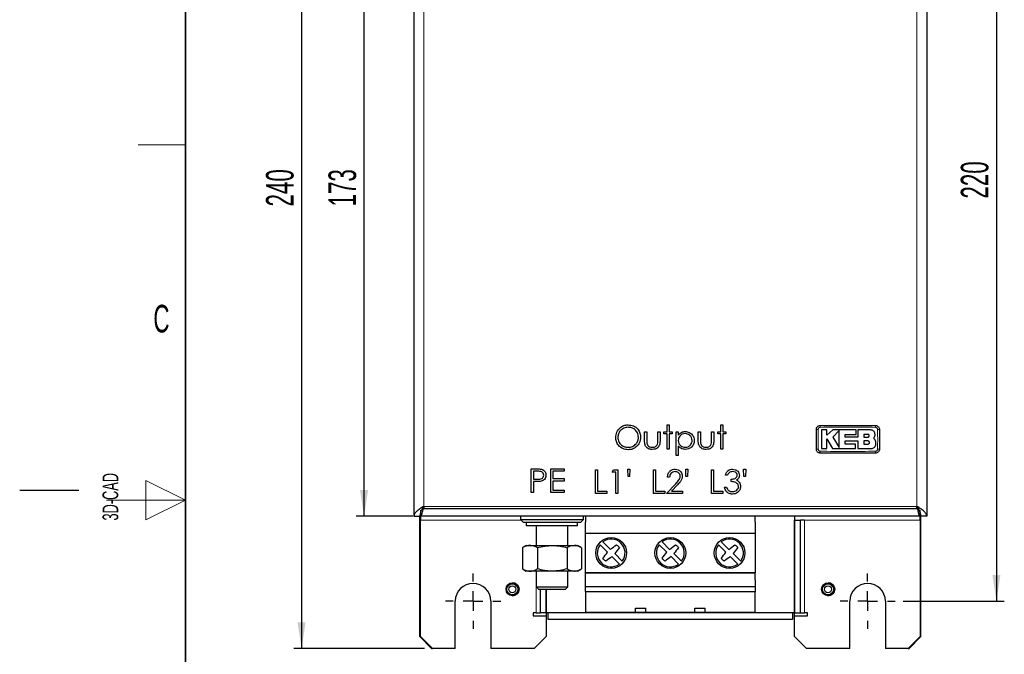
# Model space of a CAD drawing. Header units: millimetres. Extents: x 5 to 418, y 2 to 292.
# Tile 2 of 12: x 5 to 130, y 128 to 208. Entities that reach past the tile are written whole.
import ezdxf

# ---------------------------------------------------------------- set-up
doc = ezdxf.new("R2010")
doc.units = ezdxf.units.MM
doc.layers.add('SLD-0', color=7, linetype='Continuous')
doc.styles.add('SLDTEXTSTYLE0', font='TXT', dxfattribs={"width": 0.605})
doc.dimstyles.new('SLDDIMSTYLE1', dxfattribs={"dimtxt": 3.5, "dimasz": 3.302, "dimexe": 0, "dimexo": 0.0625, "dimgap": 0.875, "dimtad": 1, "dimlfac": 2, "dimrnd": 1e-09, "dimzin": 12, "dimdsep": 46, "dimtxsty": 'SLDTEXTSTYLE0', "dimsah": 1, "dimcen": 0.09, "dimadec": 0, "dimazin": 3, "dimtfac": 1, "dimtofl": 0, "dimtmove": 0, "dimatfit": 3, "dimfxl": 1, "dimfrac": 2, "dimtolj": 1, "dimtzin": 12, "dimarcsym": 0})

# ---------------------------------------------------------------- blocks, each defined once
blk = doc.blocks.new('_D_1')
at = {"layer": 'SLD-0', "color": 7}
for p, q in [((116.95, 244.47), (129.77, 244.47)), ((128.77, 244.47), (128.77, 134.47)), ((116.95, 134.47), (129.77, 134.47))]:
    blk.add_line(p, q, dxfattribs=at)
for points in [[(128.77, 244.47), (128.26, 241.17), (129.28, 241.17)], [(128.77, 134.47), (129.28, 137.78), (128.26, 137.78)]]:
    blk.add_solid(points, dxfattribs=at)
at = {"layer": 'SLD-0', "color": 7, "insert": (124.26, 185.46), "char_height": 3.5, "attachment_point": 1, "rotation": 90, "style": 'SLDTEXTSTYLE0'}
blk.add_mtext('220', dxfattribs=at)
blk = doc.blocks.new('_D_2')
at = {"layer": 'SLD-0', "color": 7}
for p, q in [((54.8, 231.72), (47.64, 231.72)), ((48.64, 145.22), (48.64, 231.72)), ((54.8, 145.22), (47.64, 145.22))]:
    blk.add_line(p, q, dxfattribs=at)
for points in [[(48.64, 231.72), (48.13, 228.42), (49.15, 228.42)], [(48.64, 145.22), (49.15, 148.53), (48.13, 148.53)]]:
    blk.add_solid(points, dxfattribs=at)
at = {"layer": 'SLD-0', "color": 7, "insert": (44.13, 184.46), "char_height": 3.5, "attachment_point": 1, "rotation": 90, "style": 'SLDTEXTSTYLE0'}
blk.add_mtext('173', dxfattribs=at)
blk = doc.blocks.new('_D_4')
at = {"layer": 'SLD-0', "color": 7}
for p, q in [((56.3, 248.47), (39.72, 248.47)), ((40.72, 248.47), (40.72, 128.47)), ((56.3, 128.47), (39.72, 128.47))]:
    blk.add_line(p, q, dxfattribs=at)
for points in [[(40.72, 248.47), (40.21, 245.17), (41.23, 245.17)], [(40.72, 128.47), (41.23, 131.78), (40.21, 131.78)]]:
    blk.add_solid(points, dxfattribs=at)
at = {"layer": 'SLD-0', "color": 7, "insert": (36.21, 184.46), "char_height": 3.5, "attachment_point": 1, "rotation": 90, "style": 'SLDTEXTSTYLE0'}
blk.add_mtext('240', dxfattribs=at)
blk = doc.blocks.new('SW_CENTERMARKSYMBOL_2')
at = {"layer": 'SLD-0', "color": 0}
for p, q in [((0, 2.5), (0, 3.5)), ((0, 0), (0, 1.25)), ((-2.5, 0), (-3.5, 0)), ((0, 0), (-1.25, 0)), ((0, 0), (0, -1.25)), ((0, 0), (1.25, 0)), ((2.5, 0), (3.5, 0)), ((0, -2.5), (0, -3.5))]:
    blk.add_line(p, q, dxfattribs=at)
blk = doc.blocks.new('SW_CENTERMARKSYMBOL_3')
at = {"layer": 'SLD-0', "color": 0}
for p, q in [((0, 2.5), (0, 3.5)), ((0, 0), (0, 1.25)), ((-2.5, 0), (-3.5, 0)), ((0, 0), (-1.25, 0)), ((0, 0), (0, -1.25)), ((0, 0), (1.25, 0)), ((2.5, 0), (3.5, 0)), ((0, -2.5), (0, -3.5))]:
    blk.add_line(p, q, dxfattribs=at)

msp = doc.modelspace()

# ---------------------------------------------------------------- linework, layer by layer
at = {"color": 7, "linetype": 'Continuous', "lineweight": 25}
for p, q in [((54.95, 231.7239), (54.95, 145.2239)), ((119.95, 231.7239), (119.95, 145.2239)), ((87.0269, 156.8008), (87.2961, 156.8008)), ((87.0269, 155.9162), (87.0269, 156.8008)), ((87.2961, 156.8008), (87.2961, 155.9162)), ((93.8346, 156.8008), (94.1038, 156.8008)), ((93.8346, 155.9162), (93.8346, 156.8008)), ((94.1038, 156.8008), (94.1038, 155.9162)), ((107.2664, 156.151), (106.5901, 156.151)), ((107.2664, 155.4951), (107.2664, 156.151)), ((108.036, 156.151), (107.2664, 155.4951)), ((110.9873, 156.151), (108.036, 156.151)), ((108.8427, 156.0778), (108.036, 155.248)), ((110.9873, 155.5955), (110.9873, 156.151)), ((111.201, 156.151), (111.201, 155.2409)), ((112.8276, 156.151), (111.201, 156.151)), ((84.1808, 155.9162), (84.45, 155.9162)), ((84.1808, 154.8688), (84.1808, 155.9162)), ((84.45, 155.9162), (84.45, 154.8994)), ((85.8731, 155.9162), (86.1423, 155.9162)), ((85.8731, 154.8994), (85.8731, 155.9162)), ((86.1423, 155.9162), (86.1423, 154.8489)), ((86.6423, 155.9162), (87.0269, 155.9162)), ((86.6423, 155.647), (86.6423, 155.9162)), ((87.0269, 155.647), (86.6423, 155.647)), ((87.0269, 153.7239), (87.0269, 155.647)), ((87.2961, 155.9162), (87.6808, 155.9162)), ((87.2961, 155.647), (87.2961, 153.7239)), ((87.6808, 155.647), (87.2961, 155.647)), ((87.6808, 155.9162), (87.6808, 155.647)), ((88.1808, 155.9162), (88.45, 155.9162)), ((88.1808, 152.9162), (88.1808, 155.9162)), ((88.45, 155.9162), (88.45, 155.5106)), ((90.9884, 155.9162), (91.2577, 155.9162)), ((90.9884, 154.8688), (90.9884, 155.9162)), ((91.2577, 155.9162), (91.2577, 154.8994)), ((92.6808, 155.9162), (92.95, 155.9162)), ((92.6808, 154.8994), (92.6808, 155.9162)), ((92.95, 155.9162), (92.95, 154.8489)), ((93.45, 155.9162), (93.8346, 155.9162)), ((93.45, 155.647), (93.45, 155.9162)), ((93.8346, 155.647), (93.45, 155.647)), ((93.8346, 153.7239), (93.8346, 155.647)), ((94.1038, 155.9162), (94.4884, 155.9162)), ((94.1038, 155.647), (94.1038, 153.7239)), ((94.4884, 155.647), (94.1038, 155.647)), ((94.4884, 155.9162), (94.4884, 155.647)), ((107.266, 155.0334), (108.0105, 153.8099)), ((107.266, 153.8099), (107.266, 155.0334)), ((108.036, 155.248), (108.8427, 153.9222)), ((109.6083, 155.5955), (110.9873, 155.5955)), ((109.6083, 155.2409), (109.6083, 155.5955)), ((111.201, 155.2409), (109.6083, 155.2409)), ((109.6087, 154.7567), (111.201, 154.7567)), ((109.6087, 154.3646), (109.6087, 154.7567)), ((111.201, 154.7567), (111.201, 153.8099)), ((112.4863, 155.5911), (111.951, 155.5911)), ((111.951, 155.5911), (111.951, 155.248)), ((111.951, 155.248), (112.4863, 155.248)), ((111.951, 154.7567), (111.951, 154.3646)), ((112.4863, 154.7567), (111.951, 154.7567)), ((113.3894, 154.9064), (113.2143, 155.1231)), ((87.2961, 153.7239), (87.0269, 153.7239)), ((88.45, 154.1212), (88.45, 152.9162)), ((94.1038, 153.7239), (93.8346, 153.7239)), ((106.5901, 153.8099), (107.266, 153.8099)), ((108.0105, 153.8099), (110.932, 153.8099)), ((110.932, 154.3646), (109.6087, 154.3646)), ((110.932, 153.8099), (110.932, 154.3646)), ((111.201, 153.8099), (112.9467, 153.8099)), ((111.951, 154.3646), (112.4863, 154.3646)), ((88.45, 152.9162), (88.1808, 152.9162)), ((69.8346, 151.2239), (70.4229, 151.2239)), ((69.8346, 148.2239), (69.8346, 151.2239)), ((72.2961, 151.2239), (73.9884, 151.2239)), ((72.2961, 148.2239), (72.2961, 151.2239)), ((73.9884, 151.2239), (73.9884, 150.9162)), ((77.9692, 151.1085), (78.2384, 151.1085)), ((77.9692, 148.1085), (77.9692, 151.1085)), ((78.2384, 151.1085), (78.2384, 148.4162)), ((80.0846, 150.8008), (80.2607, 151.1085)), ((80.2607, 151.1085), (80.8154, 151.1085)), ((80.8154, 151.1085), (80.8154, 148.1085)), ((82.0461, 151.1855), (82.3154, 151.1855)), ((82.0864, 150.2624), (82.0461, 151.1855)), ((82.3154, 151.1855), (82.2733, 150.2624)), ((85.3154, 151.1085), (85.5846, 151.1085)), ((85.3154, 148.1085), (85.3154, 151.1085)), ((85.5846, 151.1085), (85.5846, 148.4162)), ((89.3923, 151.1855), (89.6615, 151.1855)), ((89.4326, 150.2624), (89.3923, 151.1855)), ((89.6615, 151.1855), (89.6195, 150.2624)), ((92.6615, 151.1085), (92.9308, 151.1085)), ((92.6615, 148.1085), (92.6615, 151.1085)), ((92.9308, 151.1085), (92.9308, 148.4162)), ((96.7384, 151.1855), (97.0077, 151.1855)), ((96.7787, 150.2624), (96.7384, 151.1855)), ((97.0077, 151.1855), (96.9656, 150.2624)), ((70.1038, 150.9162), (70.1038, 149.9162)), ((70.6525, 150.9162), (70.1038, 150.9162)), ((70.1038, 149.9162), (70.6291, 149.9096)), ((72.5654, 150.9162), (72.5654, 149.9932)), ((73.9884, 150.9162), (72.5654, 150.9162)), ((72.5654, 149.9932), (73.9884, 149.9932)), ((73.9884, 149.9932), (73.9884, 149.6855)), ((80.5461, 150.8008), (80.0846, 150.8008)), ((80.5461, 148.1085), (80.5461, 150.8008)), ((82.2733, 150.2624), (82.0864, 150.2624)), ((87.3538, 150.1855), (87.0846, 150.1855)), ((89.6195, 150.2624), (89.4326, 150.2624)), ((94.7, 150.4162), (94.4308, 150.4162)), ((95.1615, 149.6085), (95.1615, 149.9162)), ((96.9656, 150.2624), (96.7787, 150.2624)), ((70.1038, 149.6085), (70.1038, 148.2239)), ((70.3184, 149.6085), (70.1038, 149.6085)), ((72.5654, 149.6855), (72.5654, 148.5316)), ((73.9884, 149.6855), (72.5654, 149.6855)), ((72.5654, 148.5316), (73.9884, 148.5316)), ((73.9884, 148.5316), (73.9884, 148.2239)), ((86.9692, 148.1085), (88.1327, 149.3501)), ((88.3622, 149.2173), (87.6116, 148.4162)), ((94.3154, 148.9162), (94.5846, 148.9162)), ((70.1038, 148.2239), (69.8346, 148.2239)), ((73.9884, 148.2239), (72.2961, 148.2239)), ((79.3923, 148.1085), (77.9692, 148.1085)), ((78.2384, 148.4162), (79.3923, 148.4162)), ((79.3923, 148.4162), (79.3923, 148.1085)), ((80.8154, 148.1085), (80.5461, 148.1085)), ((86.7384, 148.1085), (85.3154, 148.1085)), ((85.5846, 148.4162), (86.7384, 148.4162)), ((86.7384, 148.4162), (86.7384, 148.1085)), ((89.0077, 148.1085), (86.9692, 148.1085)), ((87.6116, 148.4162), (89.0077, 148.4162)), ((89.0077, 148.4162), (89.0077, 148.1085)), ((94.0846, 148.1085), (92.6615, 148.1085)), ((92.9308, 148.4162), (94.0846, 148.4162)), ((94.0846, 148.4162), (94.0846, 148.1085)), ((56.2, 146.3622), (56.2, 146.2239)), ((56.2, 146.2239), (118.7, 146.2239)), ((118.7, 146.2239), (118.7, 146.3622)), ((54.95, 145.2239), (55.7, 145.2239)), ((55.7, 129.9739), (55.7, 145.2239)), ((55.8, 145.9739), (55.8, 145.2239)), ((119.1, 145.2239), (55.8, 145.2239)), ((55.8, 145.2239), (55.8, 144.7239)), ((68.45, 145.2239), (68.45, 144.8239)), ((68.45, 144.8239), (68.85, 144.4239)), ((68.45, 144.8239), (76.45, 144.8239)), ((76.05, 144.4239), (76.45, 144.8239)), ((76.45, 144.8239), (76.45, 145.2239)), ((76.7, 145.2239), (76.7, 144.4696)), ((98.2, 144.4696), (98.2, 145.2239)), ((103.2, 145.2239), (103.2, 132.9739)), ((119.1, 145.2239), (119.1, 145.9739)), ((119.1, 144.7239), (119.1, 145.2239)), ((119.2, 129.9739), (119.2, 145.2239)), ((119.95, 145.2239), (119.2, 145.2239)), ((55.8, 129.9739), (55.8, 144.7239)), ((76.05, 144.4239), (68.85, 144.4239)), ((69.2, 144.4239), (69.2, 144.0239)), ((75.7, 144.0239), (69.2, 144.0239)), ((70.45, 144.0239), (70.45, 141.5239)), ((74.45, 141.5239), (74.45, 144.0239)), ((75.7, 144.0239), (75.7, 144.4239)), ((76.7, 143.0854), (76.7, 144.4696)), ((98.2, 144.4696), (98.2, 143.0854)), ((103.2, 132.9739), (103.2, 144.7239)), ((103.2, 144.7239), (103.95, 144.7239)), ((103.95, 132.9739), (103.95, 144.7239)), ((104.45, 144.7239), (103.95, 144.7239)), ((119.1, 144.7239), (119.1, 129.9739)), ((76.7, 143.0854), (98.2, 143.0854)), ((76.7, 138.0739), (76.7, 143.0854)), ((98.2, 143.0854), (98.2, 138.0739)), ((68.7344, 141.2535), (68.6976, 141.2336)), ((68.6976, 141.2336), (68.6976, 138.5642)), ((69.2, 141.5239), (68.7264, 141.2505)), ((69.2, 141.5239), (69.658, 141.5239)), ((69.658, 141.5239), (72.4947, 141.5239)), ((70.6185, 141.2336), (70.6185, 138.5642)), ((72.4947, 141.5239), (75.2867, 141.5239)), ((74.3709, 141.2336), (74.3709, 138.5642)), ((75.2867, 141.5239), (75.7, 141.5239)), ((76.1735, 141.2505), (75.7, 141.5239)), ((76.2024, 141.2336), (76.2024, 138.5642)), ((79.4966, 140.6631), (78.537, 141.6228)), ((78.9011, 141.9869), (79.8609, 141.0272)), ((86.9966, 140.6631), (86.037, 141.6228)), ((86.4011, 141.9869), (87.3609, 141.0272)), ((94.4966, 140.6631), (93.537, 141.6228)), ((93.9011, 141.9869), (94.8609, 141.0272)), ((80.9988, 139.1609), (80.0392, 140.1206)), ((80.4034, 140.4847), (81.363, 139.5251)), ((88.4988, 139.1609), (87.5392, 140.1206)), ((87.9034, 140.4847), (88.863, 139.5251)), ((95.9988, 139.1609), (95.0392, 140.1206)), ((95.4034, 140.4847), (96.363, 139.5251)), ((68.6976, 138.5642), (68.7344, 138.5443)), ((68.7264, 138.5473), (69.2, 138.2739)), ((75.7, 138.2739), (76.1735, 138.5473)), ((69.658, 138.2739), (69.2, 138.2739)), ((72.4947, 138.2739), (69.658, 138.2739)), ((70.45, 138.2739), (70.45, 136.2739)), ((75.2867, 138.2739), (72.4947, 138.2739)), ((74.45, 136.2739), (74.45, 138.2739)), ((75.7, 138.2739), (75.2867, 138.2739)), ((76.7, 138.0739), (98.2, 138.0739)), ((76.7, 138.0695), (76.7, 138.0739)), ((76.7, 138.068), (76.7, 138.0695)), ((98.2, 138.068), (76.7, 138.068)), ((76.7, 137.1786), (76.7, 138.068)), ((98.2, 138.0739), (98.2, 138.0695)), ((98.2, 138.068), (98.2, 138.0695)), ((98.2, 137.1786), (98.2, 138.068)), ((70.45, 136.2739), (70.75, 135.9739)), ((70.45, 136.2739), (74.45, 136.2739)), ((74.15, 135.9739), (74.45, 136.2739)), ((76.7, 136.3455), (76.7, 137.1786)), ((76.7, 136.3455), (98.2, 136.3455)), ((76.7, 135.6783), (76.7, 136.3455)), ((76.7, 136.3224), (98.2, 136.3224)), ((76.7, 136.2631), (76.7, 136.3224)), ((98.2, 136.2631), (76.7, 136.2631)), ((98.2, 137.1786), (98.2, 136.3455)), ((98.2, 136.3455), (98.2, 135.6783)), ((98.2, 136.3224), (98.2, 136.2631)), ((70.75, 135.9739), (74.15, 135.9739)), ((70.95, 135.9739), (70.95, 132.9739)), ((71.7, 132.9739), (71.7, 135.9739)), ((71.7, 135.9739), (71.7, 132.9739)), ((76.7, 135.6783), (76.7, 133.0739)), ((76.7, 135.6783), (98.2, 135.6783)), ((98.2, 133.0739), (98.2, 135.6783)), ((60.2, 128.4739), (60.2, 134.4739)), ((64.7, 134.4739), (64.7, 128.4739)), ((83.05, 133.5739), (84.35, 133.5739)), ((83.05, 133.0739), (83.05, 133.5739)), ((84.35, 133.0739), (84.35, 133.5739)), ((90.55, 133.5739), (91.85, 133.5739)), ((90.55, 133.0739), (90.55, 133.5739)), ((91.85, 133.0739), (91.85, 133.5739)), ((110.2, 128.4739), (110.2, 134.4739)), ((114.7, 134.4739), (114.7, 128.4739)), ((70.075, 132.9739), (70.075, 132.5989)), ((70.45, 132.9739), (70.075, 132.9739)), ((70.075, 132.5989), (71.7, 132.5989)), ((70.45, 132.9739), (70.95, 132.9739)), ((71.7, 132.9739), (70.95, 132.9739)), ((103.2, 132.9739), (71.7, 132.9739)), ((71.7, 132.9739), (71.7, 132.5989)), ((71.7, 132.5989), (71.7, 129.9739)), ((71.95, 132.1389), (71.95, 132.9739)), ((76.7, 133.0739), (83.05, 133.0739)), ((76.7, 133.0739), (98.2, 133.0739)), ((84.35, 133.0739), (90.55, 133.0739)), ((91.85, 133.0739), (98.2, 133.0739)), ((102.95, 132.9739), (102.95, 132.1389)), ((103.2, 132.5989), (103.2, 132.9739)), ((103.2, 132.9739), (103.95, 132.9739)), ((103.2, 129.9739), (103.2, 132.5989)), ((103.2, 132.5989), (104.825, 132.5989)), ((103.95, 132.9739), (104.45, 132.9739)), ((104.825, 132.9739), (104.45, 132.9739)), ((104.825, 132.5989), (104.825, 132.9739)), ((102.95, 132.1389), (71.95, 132.1389)), ((55.7, 129.9739), (57.2, 128.4739)), ((55.8, 129.9739), (57.3, 128.4739)), ((70.2, 128.4739), (71.7, 129.9739)), ((103.2, 129.9739), (104.7, 128.4739)), ((117.6, 128.4739), (119.1, 129.9739)), ((117.7, 128.4739), (119.2, 129.9739)), ((57.2, 128.4739), (57.3, 128.4739)), ((60.2, 128.4739), (57.3, 128.4739)), ((70.2, 128.4739), (64.7, 128.4739)), ((110.2, 128.4739), (104.7, 128.4739)), ((117.6, 128.4739), (114.7, 128.4739)), ((117.6, 128.4739), (117.7, 128.4739))]:
    msp.add_line(p, q, dxfattribs=at)
at = {"color": 7, "linetype": 'Continuous', "lineweight": 18}
for p, q in [((56.2, 230.4739), (56.2, 146.4739)), ((118.7, 146.4739), (118.7, 230.4739)), ((118.7, 146.4739), (56.2, 146.4739)), ((55.8, 144.7239), (68.55, 144.7239)), ((70.45, 144.0239), (70.45, 141.5239)), ((104.45, 144.7239), (119.1, 144.7239)), ((104.45, 132.9739), (104.45, 144.7239)), ((70.45, 138.2739), (70.45, 132.9739))]:
    msp.add_line(p, q, dxfattribs=at)
at = {"color": 7, "linetype": 'Continuous', "lineweight": 25}
for centre, radius in [((79.95, 140.5739), 1.95), ((87.45, 140.5739), 1.95), ((94.95, 140.5739), 1.95), ((67.45, 135.9739), 0.825), ((67.425, 135.9739), 0.7375), ((67.425, 135.9739), 0.6973), ((67.425, 135.9739), 0.4375), ((107.45, 135.9739), 0.825), ((107.425, 135.9739), 0.7375), ((107.425, 135.9739), 0.6973), ((107.425, 135.9739), 0.4375)]:
    msp.add_circle(centre, radius, dxfattribs=at)
at = {"color": 7, "linetype": 'Continuous', "lineweight": 18}
for centre, radius, start, end in [((106.1318, 153.3319), 2.8978, 88.842509, 93.596936), ((109.4738, 156.5423), 3.0293, 176.56216, 181.105485), ((110.4275, 156.5423), 3.0279, 358.894032, 3.439389), ((113.7682, 153.3317), 2.898, 86.403369, 91.157377), ((106.1318, 156.6149), 2.8967, 266.401826, 271.157843), ((113.7682, 156.6146), 2.8964, 268.842005, 273.598597), ((109.4691, 153.4056), 3.0246, 178.892914, 183.442999), ((110.429, 153.4056), 3.0264, 356.559015, 1.106463)]:
    msp.add_arc(centre, radius, start, end, dxfattribs=at)
at = {"color": 7, "linetype": 'Continuous', "lineweight": 25}
for centre, radius, start, end in [((79.95, 140.5739), 1.7597, 323.414211, 126.585789), ((87.45, 140.5739), 1.7597, 323.414211, 126.585789), ((94.95, 140.5739), 1.7597, 323.414211, 126.585789), ((79.95, 140.5739), 1.7597, 143.414211, 306.585789), ((52.0821, 178.0658), 46.2981, 306.869755, 308.058776), ((118.982, 111.5361), 48.2321, 141.974851, 143.11622), ((87.45, 140.5739), 1.7597, 143.414211, 306.585789), ((59.5821, 178.0658), 46.2981, 306.869755, 308.058776), ((126.482, 111.5361), 48.2321, 141.974851, 143.11622), ((94.95, 140.5739), 1.7597, 143.414211, 306.585789), ((67.0821, 178.0658), 46.2981, 306.869755, 308.058776), ((133.982, 111.5361), 48.2321, 141.974851, 143.11622), ((40.8798, 169.6412), 48.2803, 321.975202, 323.115432), ((109.0172, 101.5038), 48.2803, 126.884568, 128.024798), ((48.3798, 169.6412), 48.2803, 321.975202, 323.115432), ((116.5172, 101.5038), 48.2803, 126.884568, 128.024798), ((55.8798, 169.6412), 48.2803, 321.975202, 323.115432), ((124.0172, 101.5038), 48.2803, 126.884568, 128.024798), ((62.45, 134.4739), 2.25, 0, 180), ((67.425, 135.9739), 0.825, 270, 89.133218), ((107.425, 135.9739), 0.825, 270, 89.133226), ((112.45, 134.4739), 2.25, 0, 180)]:
    msp.add_arc(centre, radius, start, end, dxfattribs=at)
for points, knots in [([(80.5269, 155.2107), (80.5547, 155.4422), (80.6102, 155.905), (81.021, 156.4318), (81.5389, 156.7465), (81.9027, 156.7827), (82.0846, 156.8008)], [0, 0, 0, 0, 0.27973866, 0.55932953, 0.77968296, 1, 1, 1, 1]), ([(82.0978, 156.4932), (81.9085, 156.4685), (81.5296, 156.4193), (81.0963, 156.0853), (80.837, 155.6601), (80.8097, 155.3613), (80.7961, 155.2119)], [0, 0, 0, 0, 0.27962623, 0.55935685, 0.77963384, 1, 1, 1, 1]), ([(82.0846, 156.8008), (82.3196, 156.7761), (82.7896, 156.7267), (83.316, 156.3017), (83.6343, 155.7784), (83.6653, 155.4096), (83.6808, 155.2251)], [0, 0, 0, 0, 0.27975448, 0.55935366, 0.77958138, 1, 1, 1, 1]), ([(83.4115, 155.2257), (83.3885, 155.4162), (83.3424, 155.7971), (82.9773, 156.2101), (82.545, 156.4491), (82.2469, 156.4785), (82.0978, 156.4932)], [0, 0, 0, 0, 0.279465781, 0.5588658, 0.779511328, 1, 1, 1, 1]), ([(105.95, 156.2239), (105.9524, 156.2609), (105.9585, 156.3538), (106.0185, 156.4944), (106.1316, 156.6212), (106.2814, 156.7074), (106.3938, 156.7184), (106.45, 156.7239)], [0, 0, 0, 0, 0.14147394, 0.35611821, 0.57075888, 0.78538601, 1, 1, 1, 1]), ([(105.95, 153.7239), (105.95, 154.2323), (105.95, 155.0657), (105.95, 155.899), (105.95, 156.2239)], [0, 0, 0, 0, 0.61007309, 1, 1, 1, 1]), ([(106.45, 156.7239), (107.6169, 156.7239), (109.9502, 156.7239), (112.2836, 156.7239), (113.45, 156.7239)], [0, 0, 0, 0, 0.50010477, 1, 1, 1, 1]), ([(106.5901, 156.151), (106.5901, 155.8432), (106.5901, 155.063), (106.5901, 154.2825), (106.5901, 153.8099)], [0, 0, 0, 0, 0.39446388, 1, 1, 1, 1]), ([(108.8427, 153.9222), (108.8427, 154.2288), (108.8427, 154.9462), (108.8427, 155.6657), (108.8427, 156.0778)], [0, 0, 0, 0, 0.42726763, 1, 1, 1, 1]), ([(113.3894, 155.5893), (113.3832, 155.6524), (113.3708, 155.7785), (113.2741, 155.9468), (113.1317, 156.0739), (112.9737, 156.1413), (112.8692, 156.1482), (112.8276, 156.151)], [0, 0, 0, 0, 0.21450949, 0.42901653, 0.6435823, 0.85818215, 1, 1, 1, 1]), ([(113.45, 156.7239), (113.4869, 156.7215), (113.5798, 156.7154), (113.7204, 156.6554), (113.8473, 156.5423), (113.9334, 156.3925), (113.9445, 156.2801), (113.95, 156.2239)], [0, 0, 0, 0, 0.141423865, 0.356069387, 0.570720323, 0.785367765, 1, 1, 1, 1]), ([(113.95, 156.2239), (113.95, 155.7155), (113.95, 154.8822), (113.95, 154.0489), (113.95, 153.7239)], [0, 0, 0, 0, 0.61007303, 1, 1, 1, 1]), ([(82.1086, 153.647), (81.8761, 153.6727), (81.4111, 153.724), (80.8947, 154.1488), (80.5752, 154.6632), (80.543, 155.0282), (80.5269, 155.2107)], [0, 0, 0, 0, 0.27966986, 0.55937252, 0.77963372, 1, 1, 1, 1]), ([(80.7961, 155.2119), (80.8191, 155.0229), (80.865, 154.6446), (81.2276, 154.2369), (81.6526, 153.9912), (81.9494, 153.9669), (82.0978, 153.9547)], [0, 0, 0, 0, 0.27941597, 0.55907651, 0.77947804, 1, 1, 1, 1]), ([(82.0978, 153.9547), (82.2884, 153.9764), (82.6693, 154.0197), (83.1103, 154.3485), (83.3702, 154.776), (83.3978, 155.0758), (83.4115, 155.2257)], [0, 0, 0, 0, 0.27983296, 0.55938361, 0.77965198, 1, 1, 1, 1]), ([(83.6808, 155.2251), (83.6543, 154.9924), (83.6015, 154.5268), (83.1747, 154.0101), (82.6571, 153.6939), (82.2915, 153.6626), (82.1086, 153.647)], [0, 0, 0, 0, 0.27963172, 0.55933655, 0.77959634, 1, 1, 1, 1]), ([(85.1633, 153.6855), (84.9964, 153.699), (84.6639, 153.726), (84.3, 154.0638), (84.1896, 154.4802), (84.1837, 154.739), (84.1808, 154.8688)], [0, 0, 0, 0, 0.280053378, 0.557958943, 0.778388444, 1, 1, 1, 1]), ([(84.45, 154.8994), (84.4497, 154.8029), (84.4492, 154.6307), (84.4794, 154.4613), (84.4927, 154.3868)], [0, 0, 0, 0, 0.56037684, 1, 1, 1, 1]), ([(86.1423, 154.8489), (86.1399, 154.6851), (86.135, 154.3595), (85.924, 153.9319), (85.5488, 153.7095), (85.292, 153.6935), (85.1633, 153.6855)], [0, 0, 0, 0, 0.28150939, 0.55963973, 0.77928663, 1, 1, 1, 1]), ([(85.8286, 154.3652), (85.845, 154.4641), (85.8745, 154.6411), (85.8735, 154.8204), (85.8731, 154.8994)], [0, 0, 0, 0, 0.55938319, 1, 1, 1, 1]), ([(88.45, 155.5106), (88.5865, 155.6544), (88.8309, 155.9118), (89.1811, 155.9416), (89.3358, 155.9547)], [0, 0, 0, 0, 0.55844543, 1, 1, 1, 1]), ([(89.3334, 155.6855), (89.2036, 155.6715), (88.944, 155.6437), (88.6515, 155.4108), (88.4753, 155.1213), (88.4584, 154.9173), (88.45, 154.8153)], [0, 0, 0, 0, 0.27971433, 0.55932706, 0.77951921, 1, 1, 1, 1]), ([(88.45, 154.8153), (88.4646, 154.6858), (88.4938, 154.4271), (88.7381, 154.1426), (89.034, 153.9837), (89.2364, 153.9644), (89.3376, 153.9547)], [0, 0, 0, 0, 0.27962124, 0.55885036, 0.77944531, 1, 1, 1, 1]), ([(90.2192, 154.8231), (90.2015, 154.9512), (90.166, 155.2075), (89.9286, 155.4932), (89.6362, 155.6579), (89.4343, 155.6763), (89.3334, 155.6855)], [0, 0, 0, 0, 0.27942384, 0.55910415, 0.77951622, 1, 1, 1, 1]), ([(89.3358, 155.9547), (89.504, 155.9355), (89.8404, 155.897), (90.2153, 155.5921), (90.452, 155.2226), (90.4763, 154.9583), (90.4884, 154.8261)], [0, 0, 0, 0, 0.279626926, 0.559431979, 0.779703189, 1, 1, 1, 1]), ([(89.3376, 153.9547), (89.4659, 153.9708), (89.7225, 154.0029), (90.0104, 154.2354), (90.1858, 154.521), (90.2081, 154.7224), (90.2192, 154.8231)], [0, 0, 0, 0, 0.27963205, 0.55924459, 0.77972971, 1, 1, 1, 1]), ([(90.4884, 154.8261), (90.4687, 154.6575), (90.4292, 154.3202), (90.1165, 153.9488), (89.7416, 153.7201), (89.4767, 153.697), (89.3442, 153.6855)], [0, 0, 0, 0, 0.27954876, 0.55925603, 0.77955858, 1, 1, 1, 1]), ([(91.971, 153.6855), (91.8041, 153.699), (91.4716, 153.726), (91.1077, 154.0638), (90.9973, 154.4802), (90.9914, 154.739), (90.9884, 154.8688)], [0, 0, 0, 0, 0.28005338, 0.55795894, 0.77838844, 1, 1, 1, 1]), ([(91.2577, 154.8994), (91.2574, 154.8029), (91.2569, 154.6307), (91.2871, 154.4613), (91.3003, 154.3868)], [0, 0, 0, 0, 0.56037684, 1, 1, 1, 1]), ([(92.95, 154.8489), (92.9475, 154.6851), (92.9427, 154.3595), (92.7317, 153.9319), (92.3565, 153.7095), (92.0997, 153.6935), (91.971, 153.6855)], [0, 0, 0, 0, 0.28150939, 0.55963973, 0.77928663, 1, 1, 1, 1]), ([(92.6363, 154.3652), (92.6527, 154.4641), (92.6822, 154.6411), (92.6812, 154.8204), (92.6808, 154.8994)], [0, 0, 0, 0, 0.55938319, 1, 1, 1, 1]), ([(112.4863, 155.248), (112.5057, 155.2499), (112.5444, 155.2537), (112.5959, 155.2835), (112.6349, 155.3273), (112.6571, 155.3819), (112.6599, 155.4407), (112.6431, 155.4969), (112.6087, 155.5445), (112.5606, 155.5777), (112.5172, 155.5901), (112.4922, 155.5909), (112.4863, 155.5911)], [0, 0, 0, 0, 0.10791199, 0.21582148, 0.32376057, 0.43154896, 0.53907524, 0.6463231, 0.75335179, 0.8602722, 0.96723279, 1, 1, 1, 1]), ([(112.4863, 154.3646), (112.5084, 154.3667), (112.5524, 154.3711), (112.611, 154.4048), (112.6556, 154.4545), (112.6812, 154.5164), (112.6848, 154.5832), (112.6662, 154.6476), (112.6273, 154.7022), (112.5725, 154.7408), (112.5224, 154.7555), (112.4934, 154.7564), (112.4863, 154.7567)], [0, 0, 0, 0, 0.10723062, 0.21446983, 0.32152027, 0.4284677, 0.53545586, 0.64259966, 0.74998067, 0.85762758, 0.9654903, 1, 1, 1, 1]), ([(113.2143, 155.1231), (113.2571, 155.175), (113.3428, 155.2788), (113.3912, 155.4486), (113.3898, 155.5524), (113.3894, 155.5893)], [0, 0, 0, 0, 0.3920945, 0.78421985, 1, 1, 1, 1]), ([(113.4285, 154.1333), (113.4594, 154.2197), (113.5213, 154.3925), (113.504, 154.6696), (113.4267, 154.8292), (113.3894, 154.9064)], [0, 0, 0, 0, 0.34060126, 0.68121165, 1, 1, 1, 1]), ([(84.4927, 154.3868), (84.5257, 154.3133), (84.592, 154.1662), (84.8335, 153.9914), (85.0398, 153.9686), (85.1657, 153.9547)], [0, 0, 0, 0, 0.28011719, 0.56057252, 1, 1, 1, 1]), ([(85.1657, 153.9547), (85.2437, 153.9593), (85.3995, 153.9686), (85.5994, 154.0623), (85.7508, 154.1981), (85.8027, 154.3095), (85.8286, 154.3652)], [0, 0, 0, 0, 0.280265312, 0.559995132, 0.780067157, 1, 1, 1, 1]), ([(89.3442, 153.6855), (89.149, 153.7114), (88.7994, 153.7579), (88.557, 154.0099), (88.45, 154.1212)], [0, 0, 0, 0, 0.55850547, 1, 1, 1, 1]), ([(91.3003, 154.3868), (91.3334, 154.3133), (91.3996, 154.1662), (91.6412, 153.9914), (91.8475, 153.9686), (91.9734, 153.9547)], [0, 0, 0, 0, 0.28011719, 0.560572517, 1, 1, 1, 1]), ([(91.9734, 153.9547), (92.0514, 153.9593), (92.2072, 153.9686), (92.4071, 154.0623), (92.5585, 154.1981), (92.6104, 154.3095), (92.6363, 154.3652)], [0, 0, 0, 0, 0.28026531, 0.55999513, 0.78006716, 1, 1, 1, 1]), ([(106.45, 153.2239), (106.4131, 153.2264), (106.3201, 153.2325), (106.1795, 153.2924), (106.0527, 153.4055), (105.9666, 153.5553), (105.9555, 153.6677), (105.95, 153.7239)], [0, 0, 0, 0, 0.14142397, 0.3560694, 0.5707203, 0.78536776, 1, 1, 1, 1]), ([(112.9467, 153.8099), (113.0052, 153.8156), (113.1223, 153.8271), (113.2774, 153.9168), (113.3783, 154.0267), (113.4158, 154.1064), (113.4285, 154.1333)], [0, 0, 0, 0, 0.28497304, 0.56994389, 0.85495939, 1, 1, 1, 1]), ([(113.95, 153.7239), (113.9476, 153.687), (113.9414, 153.5941), (113.8814, 153.4535), (113.7684, 153.3266), (113.6186, 153.2405), (113.5062, 153.2294), (113.45, 153.2239)], [0, 0, 0, 0, 0.14147436, 0.35611851, 0.57075907, 0.78538612, 1, 1, 1, 1]), ([(113.45, 153.2239), (112.2831, 153.2239), (109.9497, 153.2239), (107.6164, 153.2239), (106.45, 153.2239)], [0, 0, 0, 0, 0.5001049, 1, 1, 1, 1]), ([(70.4229, 151.2239), (70.5512, 151.2243), (70.7801, 151.2251), (71.0066, 151.193), (71.1062, 151.1789)], [0, 0, 0, 0, 0.56031372, 1, 1, 1, 1]), ([(71.1062, 151.1789), (71.1973, 151.1459), (71.3795, 151.08), (71.5689, 150.8777), (71.6673, 150.6467), (71.6763, 150.4951), (71.6808, 150.4192)], [0, 0, 0, 0, 0.27971992, 0.55939488, 0.77950645, 1, 1, 1, 1]), ([(87.0846, 150.1855), (87.102, 150.3313), (87.1368, 150.6228), (87.3935, 150.9554), (87.7186, 151.1562), (87.9481, 151.1757), (88.063, 151.1855)], [0, 0, 0, 0, 0.28003311, 0.55955072, 0.77966886, 1, 1, 1, 1]), ([(88.063, 151.1855), (88.1967, 151.173), (88.464, 151.148), (88.761, 150.9037), (88.9409, 150.6073), (88.9598, 150.3982), (88.9692, 150.2936)], [0, 0, 0, 0, 0.2798903, 0.55922373, 0.77958237, 1, 1, 1, 1]), ([(94.4308, 150.4162), (94.4653, 150.5316), (94.5343, 150.762), (94.7636, 151.017), (95.041, 151.1634), (95.2295, 151.1781), (95.3238, 151.1855)], [0, 0, 0, 0, 0.28028774, 0.55967968, 0.77974654, 1, 1, 1, 1]), ([(95.3238, 151.1855), (95.4452, 151.1724), (95.688, 151.1464), (95.9786, 150.9536), (96.1631, 150.692), (96.1877, 150.5013), (96.2, 150.406)], [0, 0, 0, 0, 0.28008496, 0.55986833, 0.78009915, 1, 1, 1, 1]), ([(70.6291, 149.9096), (70.7171, 149.9112), (70.8928, 149.9144), (71.1155, 149.9569), (71.262, 150.0584), (71.378, 150.1958), (71.3981, 150.3293), (71.4115, 150.418)], [0, 0, 0, 0, 0.25111512, 0.50102497, 0.62634536, 0.75168467, 1, 1, 1, 1]), ([(71.4115, 150.418), (71.3981, 150.5042), (71.3779, 150.6339), (71.267, 150.769), (71.1266, 150.8712), (70.909, 150.9118), (70.7382, 150.9148), (70.6525, 150.9162)], [0, 0, 0, 0, 0.24835281, 0.37372108, 0.49905573, 0.74888353, 1, 1, 1, 1]), ([(71.6808, 150.4192), (71.6736, 150.3203), (71.6594, 150.1227), (71.509, 149.882), (71.3047, 149.7267), (71.1564, 149.6808), (71.0822, 149.6578)], [0, 0, 0, 0, 0.28009888, 0.55932385, 0.77945788, 1, 1, 1, 1]), ([(88.0491, 150.8778), (87.9467, 150.8674), (87.7419, 150.8465), (87.5106, 150.6591), (87.3864, 150.4243), (87.3647, 150.2651), (87.3538, 150.1855)], [0, 0, 0, 0, 0.2797288, 0.5589686, 0.7791934, 1, 1, 1, 1]), ([(88.7, 150.2696), (88.6873, 150.3623), (88.6618, 150.5479), (88.479, 150.7445), (88.268, 150.8611), (88.1221, 150.8722), (88.0491, 150.8778)], [0, 0, 0, 0, 0.27915052, 0.55895983, 0.77934087, 1, 1, 1, 1]), ([(88.1327, 149.3501), (88.2768, 149.4982), (88.4773, 149.7043), (88.6757, 150.0246), (88.6919, 150.188), (88.7, 150.2696)], [0, 0, 0, 0, 0.56075511, 0.78053104, 1, 1, 1, 1]), ([(88.9692, 150.2936), (88.957, 150.1747), (88.9326, 149.9364), (88.6927, 149.5767), (88.4877, 149.3537), (88.3622, 149.2173)], [0, 0, 0, 0, 0.27928789, 0.55915378, 1, 1, 1, 1]), ([(95.3274, 150.8778), (95.2494, 150.8716), (95.0936, 150.8593), (94.8457, 150.709), (94.7553, 150.5273), (94.7, 150.4162)], [0, 0, 0, 0, 0.280621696, 0.560395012, 1, 1, 1, 1]), ([(95.1615, 149.9162), (95.3309, 149.9321), (95.5848, 149.9558), (95.8343, 150.131), (95.9185, 150.2808), (95.9267, 150.3651), (95.9308, 150.4072)], [0, 0, 0, 0, 0.49940595, 0.74897274, 0.87454027, 1, 1, 1, 1]), ([(95.9308, 150.4072), (95.9155, 150.4857), (95.885, 150.6434), (95.6554, 150.8377), (95.4517, 150.8626), (95.3274, 150.8778)], [0, 0, 0, 0, 0.27888379, 0.560039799, 1, 1, 1, 1]), ([(96.2, 150.406), (96.1951, 150.3367), (96.1854, 150.1981), (96.0773, 149.9679), (95.9359, 149.8567), (95.8496, 149.7888)], [0, 0, 0, 0, 0.28050821, 0.56079232, 1, 1, 1, 1]), ([(95.8496, 149.7888), (95.9195, 149.7524), (96.0443, 149.6872), (96.1349, 149.58), (96.1747, 149.5328)], [0, 0, 0, 0, 0.55979451, 1, 1, 1, 1]), ([(71.0822, 149.6578), (70.9402, 149.64), (70.6865, 149.6081), (70.4309, 149.6084), (70.3184, 149.6085)], [0, 0, 0, 0, 0.55969422, 1, 1, 1, 1]), ([(95.316, 148.0316), (95.1783, 148.0437), (94.9034, 148.0677), (94.5786, 148.2981), (94.3901, 148.6011), (94.3403, 148.8111), (94.3154, 148.9162)], [0, 0, 0, 0, 0.2798859, 0.55897854, 0.77926287, 1, 1, 1, 1]), ([(94.5846, 148.9162), (94.6121, 148.829), (94.661, 148.6735), (94.7712, 148.554), (94.8196, 148.5016)], [0, 0, 0, 0, 0.56069443, 1, 1, 1, 1]), ([(94.8196, 148.5016), (94.9058, 148.4477), (95.0601, 148.3511), (95.241, 148.3429), (95.3208, 148.3393)], [0, 0, 0, 0, 0.55874795, 1, 1, 1, 1]), ([(96.0846, 148.9739), (96.0803, 149.0263), (96.0716, 149.1309), (95.9776, 149.3199), (95.7814, 149.5064), (95.4727, 149.5873), (95.2654, 149.6014), (95.1615, 149.6085)], [0, 0, 0, 0, 0.125232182, 0.250480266, 0.499235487, 0.749048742, 1, 1, 1, 1]), ([(96.3538, 148.9998), (96.3324, 148.8525), (96.2896, 148.5578), (96.0076, 148.2344), (95.6645, 148.0585), (95.4322, 148.0406), (95.316, 148.0316)], [0, 0, 0, 0, 0.279341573, 0.55883407, 0.779273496, 1, 1, 1, 1]), ([(95.3208, 148.3393), (95.4248, 148.3463), (95.6324, 148.3603), (95.8844, 148.5153), (96.0543, 148.7296), (96.0745, 148.8925), (96.0846, 148.9739)], [0, 0, 0, 0, 0.28058898, 0.56014057, 0.78030779, 1, 1, 1, 1]), ([(96.1747, 149.5328), (96.2321, 149.4409), (96.3346, 149.2767), (96.3479, 149.0845), (96.3538, 148.9998)], [0, 0, 0, 0, 0.55945961, 1, 1, 1, 1]), ([(55.8, 145.2239), (55.8258, 145.2352), (55.8808, 145.2592), (55.9651, 145.4593), (56.0527, 145.7766), (56.1312, 146.1362), (56.1801, 146.3766), (56.2, 146.4739)], [0, 0, 0, 0, 0.19356303, 0.41264445, 0.63173247, 0.85082036, 1, 1, 1, 1]), ([(55.9696, 146.0863), (55.9774, 146.0941), (56.0174, 146.1341), (56.0895, 146.2617), (56.1587, 146.3927), (56.1953, 146.4648), (56.2, 146.4739)], [0, 0, 0, 0, 0.10163254, 0.52038022, 0.93912811, 1, 1, 1, 1]), ([(119.95, 145.2239), (119.9305, 145.3301), (119.8914, 145.5424), (119.5915, 145.861), (119.1753, 146.1717), (118.8542, 146.3759), (118.7, 146.4739)], [0, 0, 0, 0, 0.25469489, 0.50958673, 0.7644797, 1, 1, 1, 1]), ([(118.7, 146.4739), (118.7333, 146.4094), (118.8, 146.2802), (118.877, 146.1419), (118.9208, 146.0972), (118.9311, 146.0866)], [0, 0, 0, 0, 0.43262395, 0.8652479, 1, 1, 1, 1]), ([(119.2, 145.2239), (119.1861, 145.3671), (119.1641, 145.5939), (119.0323, 145.9056), (118.8854, 146.1792), (118.7657, 146.3695), (118.7, 146.4739)], [0, 0, 0, 0, 0.342891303, 0.543204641, 0.749287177, 1, 1, 1, 1]), ([(69.658, 141.5239), (69.6353, 141.5236), (69.4629, 141.521), (69.1378, 141.4576), (68.8452, 141.3087), (68.6976, 141.2336)], [0, 0, 0, 0, 0.07007691, 0.53077766, 1, 1, 1, 1]), ([(70.6185, 141.2336), (70.4625, 141.3148), (70.1477, 141.4785), (69.8222, 141.5087), (69.658, 141.5239)], [0, 0, 0, 0, 0.49545796, 1, 1, 1, 1]), ([(70.6185, 141.2336), (70.9232, 141.3148), (71.5382, 141.4785), (72.1739, 141.5087), (72.4947, 141.5239)], [0, 0, 0, 0, 0.495457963, 1, 1, 1, 1]), ([(72.4947, 141.5239), (72.5392, 141.5236), (72.8759, 141.521), (73.5109, 141.4576), (74.0825, 141.3087), (74.3709, 141.2336)], [0, 0, 0, 0, 0.07007691, 0.53077766, 1, 1, 1, 1]), ([(75.2867, 141.5239), (75.0469, 141.4888), (74.7369, 141.4433), (74.4386, 141.2724), (74.3709, 141.2336)], [0, 0, 0, 0, 0.7730974, 1, 1, 1, 1]), ([(76.2024, 141.2336), (75.9742, 141.3508), (75.6723, 141.5058), (75.3624, 141.5204), (75.2867, 141.5239)], [0, 0, 0, 0, 0.75563417, 1, 1, 1, 1]), ([(80.6235, 141.6116), (80.6611, 141.5878), (80.7365, 141.5401), (80.8709, 141.4282), (80.9415, 141.3189), (80.9877, 141.2474)], [0, 0, 0, 0, 0.25651043, 0.51367681, 1, 1, 1, 1]), ([(88.1235, 141.6116), (88.1611, 141.5878), (88.2365, 141.5401), (88.3709, 141.4282), (88.4415, 141.3189), (88.4877, 141.2474)], [0, 0, 0, 0, 0.25651043, 0.51367681, 1, 1, 1, 1]), ([(95.6235, 141.6116), (95.6611, 141.5878), (95.7365, 141.5401), (95.8709, 141.4282), (95.9415, 141.3189), (95.9877, 141.2474)], [0, 0, 0, 0, 0.25651043, 0.51367681, 1, 1, 1, 1]), ([(79.2765, 139.5363), (79.2389, 139.56), (79.1638, 139.6075), (79.0292, 139.7194), (78.9586, 139.8288), (78.9123, 139.9004)], [0, 0, 0, 0, 0.25590328, 0.51246724, 1, 1, 1, 1]), ([(86.7765, 139.5363), (86.7389, 139.56), (86.6638, 139.6075), (86.5292, 139.7194), (86.4586, 139.8288), (86.4123, 139.9004)], [0, 0, 0, 0, 0.25590328, 0.51246724, 1, 1, 1, 1]), ([(94.2765, 139.5363), (94.2389, 139.56), (94.1638, 139.6075), (94.0292, 139.7194), (93.9586, 139.8288), (93.9123, 139.9004)], [0, 0, 0, 0, 0.25590328, 0.51246724, 1, 1, 1, 1]), ([(68.6976, 138.5642), (68.8535, 138.4831), (69.1684, 138.3193), (69.4938, 138.2891), (69.658, 138.2739)], [0, 0, 0, 0, 0.495457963, 1, 1, 1, 1]), ([(69.658, 138.2739), (69.6808, 138.2743), (69.8532, 138.2769), (70.1782, 138.3403), (70.4708, 138.4891), (70.6185, 138.5642)], [0, 0, 0, 0, 0.07007691, 0.53077766, 1, 1, 1, 1]), ([(72.4947, 138.2739), (72.4502, 138.2743), (72.1134, 138.2769), (71.4785, 138.3403), (70.9069, 138.4891), (70.6185, 138.5642)], [0, 0, 0, 0, 0.07007691, 0.53077766, 1, 1, 1, 1]), ([(74.3709, 138.5642), (74.0662, 138.4831), (73.4512, 138.3193), (72.8154, 138.2891), (72.4947, 138.2739)], [0, 0, 0, 0, 0.49545796, 1, 1, 1, 1]), ([(74.3709, 138.5642), (74.4386, 138.5254), (74.7369, 138.3546), (75.0469, 138.3091), (75.2867, 138.2739)], [0, 0, 0, 0, 0.2269026, 1, 1, 1, 1]), ([(75.2867, 138.2739), (75.3624, 138.2775), (75.6723, 138.2921), (75.9742, 138.4471), (76.2024, 138.5642)], [0, 0, 0, 0, 0.24436583, 1, 1, 1, 1])]:
    msp.add_open_spline(points, degree=3, knots=knots, dxfattribs=at)
at = {"color": 7, "linetype": 'Continuous', "lineweight": 18}
for points, knots in [([(106.1903, 156.229), (106.1847, 155.9028), (106.1704, 155.0662), (106.1828, 154.2294), (106.1903, 153.7188)], [0, 0, 0, 0, 0.38987068, 1, 1, 1, 1]), ([(106.4451, 156.4838), (106.4169, 156.4805), (106.3601, 156.4739), (106.2847, 156.4296), (106.2271, 156.3654), (106.1958, 156.2946), (106.1919, 156.2476), (106.1903, 156.229)], [0, 0, 0, 0, 0.213395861, 0.428591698, 0.644318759, 0.859268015, 1, 1, 1, 1]), ([(113.4549, 156.4838), (112.2868, 156.504), (109.9502, 156.5444), (107.6136, 156.504), (106.4451, 156.4838)], [0, 0, 0, 0, 0.49989538, 1, 1, 1, 1]), ([(113.7097, 156.229), (113.7064, 156.2573), (113.6998, 156.3141), (113.6553, 156.3896), (113.5911, 156.4471), (113.5203, 156.4784), (113.4734, 156.4823), (113.4549, 156.4838)], [0, 0, 0, 0, 0.2138446, 0.42919931, 0.64491342, 0.85964263, 1, 1, 1, 1]), ([(113.7097, 153.7188), (113.7152, 154.045), (113.7296, 154.8817), (113.7172, 155.7185), (113.7097, 156.229)], [0, 0, 0, 0, 0.38987243, 1, 1, 1, 1]), ([(106.1903, 153.7188), (106.1936, 153.6905), (106.2002, 153.6337), (106.2446, 153.5582), (106.3089, 153.5007), (106.3797, 153.4695), (106.4266, 153.4656), (106.4451, 153.464)], [0, 0, 0, 0, 0.21384717, 0.42920259, 0.64491656, 0.85964438, 1, 1, 1, 1]), ([(113.4549, 153.464), (113.4831, 153.4673), (113.5398, 153.4739), (113.6153, 153.5182), (113.6729, 153.5824), (113.7042, 153.6533), (113.7081, 153.7002), (113.7097, 153.7188)], [0, 0, 0, 0, 0.213394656, 0.428589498, 0.644315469, 0.859265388, 1, 1, 1, 1]), ([(106.4451, 153.464), (107.6131, 153.4438), (109.9497, 153.4034), (112.2863, 153.4438), (113.4549, 153.464)], [0, 0, 0, 0, 0.499895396, 1, 1, 1, 1])]:
    msp.add_open_spline(points, degree=3, knots=knots, dxfattribs=at)
at = {"color": 7, "linetype": 'Continuous', "lineweight": 25}
for points in [[(56.2, 146.4739), (56.0362, 146.3698), (55.7086, 146.1614), (55.2954, 145.8489), (55.0064, 145.5364), (54.9688, 145.3281), (54.95, 145.2239)], [(56.2, 146.4739), (56.1345, 146.3698), (56.0034, 146.1614), (55.8382, 145.8489), (55.7225, 145.5364), (55.7075, 145.3281), (55.7, 145.2239)], [(118.7, 146.4739), (118.7333, 146.3101), (118.8, 145.9825), (118.9, 145.5694), (119, 145.2803), (119.0667, 145.2427), (119.1, 145.2239)]]:
    msp.add_open_spline(points, degree=3, dxfattribs=at)
at = {"layer": 'SLD-0', "lineweight": 35}
msp.add_line((26, 282.5), (26, 12), dxfattribs=at)
at = {"layer": 'SLD-0', "lineweight": 18}
for p, q in [((20, 192.25), (26, 192.25)), ((26, 147.25), (21, 149.75)), ((21, 149.75), (21, 144.75)), ((16, 147.25), (26, 147.25)), ((21, 144.75), (26, 147.25))]:
    msp.add_line(p, q, dxfattribs=at)
at = {"layer": 'SLD-0'}
msp.add_line((12.5, 148.5), (5, 148.5), dxfattribs=at)

# ---------------------------------------------------------------- block references
at = {"layer": 'SLD-0', "color": 7}
for name, p in [('SW_CENTERMARKSYMBOL_3', (62.45, 134.4739)), ('SW_CENTERMARKSYMBOL_2', (112.45, 134.4739))]:
    msp.add_blockref(name, p, dxfattribs=at)

# ---------------------------------------------------------------- texts
at = {"layer": 'SLD-0', "insert": (22.9597, 172.0011), "char_height": 3.5, "attachment_point": 2, "style": 'SLDTEXTSTYLE0'}
msp.add_mtext('C', dxfattribs=at)
at = {"layer": 'SLD-0', "insert": (15.4939, 144.6806), "char_height": 2, "attachment_point": 1, "rotation": 90, "style": 'SLDTEXTSTYLE0'}
msp.add_mtext('3D-CAD', dxfattribs=at)

# ---------------------------------------------------------------- dimensions: what is measured, and where the dimension line sits
at = {"layer": 'SLD-0', "color": 7}
for base, p1, p2, picture, middle in [((40.7191, 128.4739), (57.3, 248.4739), (57.3, 128.4739), '_D_4', (40.7191, 188.4739)), ((128.7698, 134.4739), (115.95, 244.4739), (115.95, 134.4739), '_D_1', (128.7698, 189.4739)), ((48.6423, 231.7239), (55.8, 145.2239), (55.8, 231.7239), '_D_2', (48.6423, 188.4739))]:
    dim = msp.add_linear_dim(base=base, p1=p1, p2=p2, angle=90, dimstyle='SLDDIMSTYLE1', dxfattribs=at)
    dim.commit()
    dim.dimension.update_dxf_attribs({"geometry": picture, "text_midpoint": middle, "dimtype": 160})

doc.saveas('drawing.dxf')
